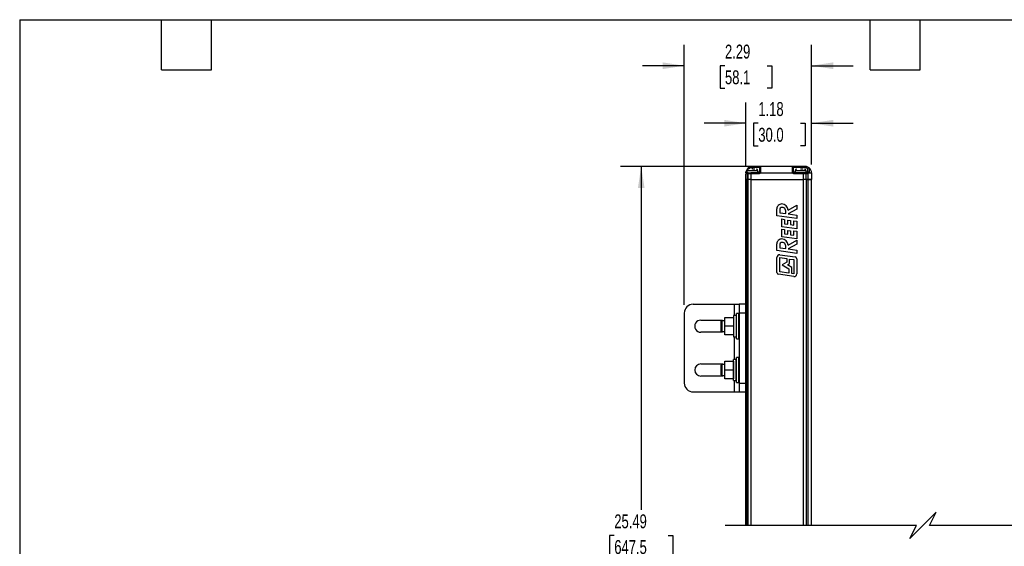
# Model space of a CAD drawing. Header units: inches. Extents: x 0.2 to 10.8, y 0.2 to 8.2.
# Tile 8 of 28: x 0.2 to 6.2, y 5.1 to 8.2. Entities that reach past the tile are written whole.
import ezdxf

# ---------------------------------------------------------------- set-up
doc = ezdxf.new("R2010")
doc.units = ezdxf.units.IN
doc.header["$MEASUREMENT"] = 0
doc.layers.add('DIMENSIONS', color=140, linetype='Continuous', lineweight=25)
doc.layers.add('TEXT', color=140, linetype='Continuous', lineweight=25)
doc.styles.add('SLDTEXTSTYLE0', font='TXT', dxfattribs={"width": 0.7})
doc.dimstyles.new('SLDDIMSTYLE0', dxfattribs={"dimtxt": 0.084961, "dimasz": 0.13, "dimexe": 0, "dimexo": 0.0625, "dimgap": 0.02124, "dimtad": 0, "dimtih": 1, "dimtoh": 1, "dimlfac": 3, "dimrnd": 1e-09, "dimzin": 12, "dimdsep": 46, "dimtxsty": 'SLDTEXTSTYLE0', "dimsah": 1, "dimcen": 0.09, "dimadec": 0, "dimazin": 3, "dimtfac": 1, "dimtmove": 0, "dimatfit": 0, "dimfxl": 0, "dimfrac": 2, "dimtolj": 1, "dimtzin": 12, "dimarcsym": 0})
doc.dimstyles.new('SLDDIMSTYLE1', dxfattribs={"dimtxt": 0.084961, "dimasz": 0.13, "dimexe": 0, "dimexo": 0.0625, "dimgap": 0.02124, "dimtad": 0, "dimtih": 1, "dimtoh": 1, "dimlfac": 3, "dimrnd": 1e-09, "dimzin": 12, "dimdsep": 46, "dimtxsty": 'SLDTEXTSTYLE0', "dimsah": 1, "dimcen": 0.09, "dimadec": 0, "dimazin": 3, "dimtfac": 1, "dimtofl": 0, "dimtmove": 0, "dimatfit": 3, "dimfxl": 0, "dimfrac": 2, "dimtolj": 1, "dimtzin": 12, "dimarcsym": 0})

# ---------------------------------------------------------------- blocks, each defined once
blk = doc.blocks.new('_D')
at = {"layer": 'DIMENSIONS'}
for p, q in [((4.6049, 7.3764), (4.6049, 7.7549)), ((4.9986, 7.3817), (4.9986, 7.7549)), ((4.6049, 7.6299), (4.3549, 7.6299)), ((4.6797, 7.6299), (4.6512, 7.6299)), ((4.6512, 7.6299), (4.6512, 7.4949)), ((4.9322, 7.6299), (4.9607, 7.6299)), ((4.9607, 7.6299), (4.9607, 7.4949)), ((4.9986, 7.6299), (5.2486, 7.6299)), ((4.6512, 7.4949), (4.6797, 7.4949)), ((4.9607, 7.4949), (4.9322, 7.4949))]:
    blk.add_line(p, q, dxfattribs=at)
for points in [[(4.6049, 7.6299), (4.4749, 7.6499), (4.4749, 7.6099)], [(4.9986, 7.6299), (5.1286, 7.6099), (5.1286, 7.6499)]]:
    blk.add_solid(points, dxfattribs=at)
at = {"layer": 'DIMENSIONS', "char_height": 0.08333, "attachment_point": 1, "style": 'SLDTEXTSTYLE0'}
for s, insert in [('1.18', (4.6797, 7.7564)), ('30.0', (4.6797, 7.6023))]:
    blk.add_mtext(s, dxfattribs=dict(at, insert=insert))
blk = doc.blocks.new('_D_1')
at = {"layer": 'DIMENSIONS'}
for p, q in [((4.2359, 6.5426), (4.2359, 8.0993)), ((4.9986, 7.3817), (4.9986, 8.0993)), ((4.2359, 7.9743), (3.9859, 7.9743)), ((4.4797, 7.9743), (4.4511, 7.9743)), ((4.4511, 7.9743), (4.4511, 7.8393)), ((4.7321, 7.9743), (4.7607, 7.9743)), ((4.7607, 7.9743), (4.7607, 7.8393)), ((4.9986, 7.9743), (5.2486, 7.9743)), ((4.4511, 7.8393), (4.4797, 7.8393)), ((4.7607, 7.8393), (4.7321, 7.8393))]:
    blk.add_line(p, q, dxfattribs=at)
for points in [[(4.2359, 7.9743), (4.1059, 7.9943), (4.1059, 7.9543)], [(4.9986, 7.9743), (5.1286, 7.9543), (5.1286, 7.9943)]]:
    blk.add_solid(points, dxfattribs=at)
at = {"layer": 'DIMENSIONS', "char_height": 0.08333, "attachment_point": 1, "style": 'SLDTEXTSTYLE0'}
for s, insert in [('2.29', (4.4797, 8.1008)), ('58.1', (4.4797, 7.9467))]:
    blk.add_mtext(s, dxfattribs=dict(at, insert=insert))
blk = doc.blocks.new('_D_2')
at = {"layer": 'DIMENSIONS'}
for p, q in [((4.6422, 7.3711), (3.8524, 7.3711)), ((3.9774, 7.3711), (3.9774, 5.3141)), ((3.8158, 5.16), (3.7873, 5.16)), ((3.7873, 5.16), (3.7873, 5.025)), ((4.139, 5.16), (4.1675, 5.16)), ((4.1675, 5.16), (4.1675, 5.025)), ((3.7873, 5.025), (3.8158, 5.025)), ((4.1675, 5.025), (4.139, 5.025)), ((3.9774, 4.0517), (3.9774, 5.006)), ((3.9218, 3.9683), (4.0329, 4.0239)), ((4.0329, 4.0239), (3.9774, 4.0517)), ((3.9774, 3.9405), (3.9218, 3.9683)), ((3.9774, 2.8322), (3.9774, 3.9405)), ((4.6422, 2.8322), (3.8524, 2.8322))]:
    blk.add_line(p, q, dxfattribs=at)
for points in [[(3.9774, 7.3711), (3.9574, 7.2411), (3.9974, 7.2411)], [(3.9774, 2.8322), (3.9974, 2.9622), (3.9574, 2.9622)]]:
    blk.add_solid(points, dxfattribs=at)
at = {"layer": 'DIMENSIONS', "char_height": 0.08333, "attachment_point": 1, "style": 'SLDTEXTSTYLE0'}
for s, insert in [('25.49', (3.8158, 5.2865)), ('647.5', (3.8158, 5.1324))]:
    blk.add_mtext(s, dxfattribs=dict(at, insert=insert))

msp = doc.modelspace()

# ---------------------------------------------------------------- linework, layer by layer
for p, q in [((4.6126, 7.3264), (4.6049, 7.3264)), ((4.6049, 7.2923), (4.6049, 7.3264)), ((4.6102, 7.3317), (4.6102, 7.3343)), ((4.6102, 7.3317), (4.6163, 7.3317)), ((4.6106, 7.3369), (4.6115, 7.3396)), ((4.6115, 7.3369), (4.6106, 7.3369)), ((4.6115, 7.3443), (4.6115, 7.3334)), ((4.6771, 7.3443), (4.6115, 7.3443)), ((4.6115, 7.3334), (4.6771, 7.3334)), ((4.6126, 7.3264), (4.6126, 7.2923)), ((4.6169, 7.3264), (4.6126, 7.3264)), ((4.6163, 7.3317), (4.6206, 7.3317)), ((4.6355, 7.3264), (4.6169, 7.3264)), ((4.6169, 7.3264), (4.6169, 7.2923)), ((4.6206, 7.3317), (4.6355, 7.3317)), ((4.6355, 7.3317), (4.6355, 7.3264)), ((4.6817, 7.3317), (4.6355, 7.3317)), ((4.6817, 7.3264), (4.6355, 7.3264)), ((4.6355, 7.3264), (4.6355, 7.2923)), ((4.6443, 7.3323), (4.6381, 7.3323)), ((4.6443, 7.3658), (4.6443, 7.3711)), ((4.6922, 7.3711), (4.6443, 7.3711)), ((4.6443, 7.3658), (4.6869, 7.3658)), ((4.6443, 7.3553), (4.6443, 7.3658)), ((4.6593, 7.3553), (4.6443, 7.3553)), ((4.6672, 7.3323), (4.6443, 7.3323)), ((4.6672, 7.3317), (4.6672, 7.3323)), ((4.6771, 7.3334), (4.6771, 7.3443)), ((4.6869, 7.3369), (4.6771, 7.3369)), ((4.6817, 7.3317), (4.6817, 7.3264)), ((4.6869, 7.3658), (4.6869, 7.3369)), ((4.6908, 7.3317), (4.8865, 7.3317)), ((4.6922, 7.3711), (4.6922, 7.3377)), ((4.8851, 7.3711), (4.6922, 7.3711)), ((4.8851, 7.3377), (4.8851, 7.3711)), ((4.9592, 7.3711), (4.8851, 7.3711)), ((4.8903, 7.3369), (4.8903, 7.3658)), ((4.8903, 7.3658), (4.9564, 7.3658)), ((4.9002, 7.3369), (4.8903, 7.3369)), ((4.8956, 7.3264), (4.8956, 7.3317)), ((4.9505, 7.3317), (4.8956, 7.3317)), ((4.9505, 7.3264), (4.8956, 7.3264)), ((4.9002, 7.3443), (4.9002, 7.3334)), ((4.9658, 7.3443), (4.9002, 7.3443)), ((4.9002, 7.3334), (4.9658, 7.3334)), ((4.91, 7.3323), (4.91, 7.3317)), ((4.933, 7.3323), (4.91, 7.3323)), ((4.948, 7.3553), (4.933, 7.3553)), ((4.956, 7.3323), (4.933, 7.3323)), ((4.9505, 7.3264), (4.9505, 7.3317)), ((4.9649, 7.3317), (4.9505, 7.3317)), ((4.9505, 7.2923), (4.9505, 7.3264)), ((4.9672, 7.3264), (4.9505, 7.3264)), ((4.9649, 7.3317), (4.9704, 7.3317)), ((4.9658, 7.3334), (4.9658, 7.3443)), ((4.9756, 7.3369), (4.9658, 7.3369)), ((4.9672, 7.2923), (4.9672, 7.3264)), ((4.9726, 7.3264), (4.9672, 7.3264)), ((4.972, 7.3319), (4.9704, 7.3317)), ((4.9759, 7.327), (4.9726, 7.3264)), ((4.9755, 7.3582), (4.9756, 7.3577)), ((4.9756, 7.3578), (4.9758, 7.359)), ((4.9756, 7.3578), (4.9758, 7.359)), ((4.9756, 7.3577), (4.9756, 7.3369)), ((4.9759, 7.327), (4.9759, 7.2923)), ((4.984, 7.3622), (4.983, 7.3629)), ((4.984, 7.3623), (4.9842, 7.3617)), ((4.9986, 7.3317), (4.9986, 7.2923)), ((4.6049, 5.2203), (4.6049, 7.2923)), ((4.6126, 7.2923), (4.6049, 7.2923)), ((4.6126, 5.2203), (4.6126, 7.2923)), ((4.6169, 7.2923), (4.6126, 7.2923)), ((4.6169, 7.2923), (4.6169, 5.2203)), ((4.6355, 7.2923), (4.6169, 7.2923)), ((4.6355, 7.2923), (4.6355, 5.2203)), ((4.6355, 7.2923), (4.9505, 7.2923)), ((4.9505, 5.2203), (4.9505, 7.2923)), ((4.9672, 7.2923), (4.9505, 7.2923)), ((4.9672, 7.2923), (4.9672, 5.2203)), ((4.9759, 7.2923), (4.9672, 7.2923)), ((4.9672, 7.2923), (4.9759, 7.2923)), ((4.9759, 7.2923), (4.9759, 5.2203)), ((4.9759, 7.2923), (4.9986, 7.2923)), ((4.9986, 7.2923), (4.9759, 7.2923)), ((4.9986, 5.2203), (4.9986, 7.2923)), ((4.7912, 7.076), (4.7912, 7.117)), ((4.8079, 7.1141), (4.8079, 7.0938)), ((4.8079, 7.0938), (4.8443, 7.0883)), ((4.8443, 7.0883), (4.8443, 7.1041)), ((4.9103, 7.1155), (4.8577, 7.0863)), ((4.8577, 7.0863), (4.9103, 7.0784)), ((4.8578, 7.1093), (4.9103, 7.1384)), ((4.9103, 7.1384), (4.9103, 7.1155)), ((4.9103, 7.0581), (4.7912, 7.076)), ((4.8204, 7.01), (4.8204, 7.0561)), ((4.8204, 7.0561), (4.8371, 7.0537)), ((4.8371, 7.0537), (4.8371, 7.0279)), ((4.8371, 7.0279), (4.8561, 7.0252)), ((4.8561, 7.0252), (4.8561, 7.049)), ((4.8561, 7.049), (4.8728, 7.0466)), ((4.8728, 7.0466), (4.8728, 7.0228)), ((4.8935, 7.0198), (4.8935, 7.0456)), ((4.8935, 7.0456), (4.9103, 7.0433)), ((4.9103, 7.0784), (4.9103, 7.0581)), ((4.9103, 7.0433), (4.9103, 6.9972)), ((4.9103, 6.9972), (4.8204, 7.01)), ((4.8204, 6.9491), (4.8204, 6.9951)), ((4.8204, 6.9951), (4.8371, 6.9928)), ((4.8371, 6.9928), (4.8371, 6.967)), ((4.8561, 6.9881), (4.8728, 6.9857)), ((4.8561, 6.9643), (4.8561, 6.9881)), ((4.8728, 7.0228), (4.8935, 7.0198)), ((4.8728, 6.9857), (4.8728, 6.9619)), ((4.8935, 6.9589), (4.8935, 6.9847)), ((4.8935, 6.9847), (4.9103, 6.9823)), ((4.9103, 6.9823), (4.9103, 6.9363)), ((4.9103, 6.9363), (4.8204, 6.9491)), ((4.8371, 6.967), (4.8561, 6.9643)), ((4.8578, 6.8998), (4.9103, 6.929)), ((4.8728, 6.9619), (4.8935, 6.9589)), ((4.9103, 6.929), (4.9103, 6.906)), ((4.7912, 6.8665), (4.7912, 6.9075)), ((4.9103, 6.8487), (4.7912, 6.8665)), ((4.8079, 6.9047), (4.8079, 6.8843)), ((4.8079, 6.8843), (4.8443, 6.8788)), ((4.8443, 6.8788), (4.8443, 6.8946)), ((4.9103, 6.906), (4.8577, 6.8768)), ((4.8577, 6.8768), (4.9103, 6.8689)), ((4.9103, 6.8689), (4.9103, 6.8487)), ((4.7913, 6.7357), (4.7913, 6.8257)), ((4.808, 6.7405), (4.808, 6.8244)), ((4.808, 6.8244), (4.8508, 6.8185)), ((4.809, 6.8411), (4.9006, 6.8285)), ((4.8508, 6.7983), (4.8223, 6.7815)), ((4.8508, 6.8185), (4.8508, 6.7983)), ((4.8675, 6.8162), (4.8935, 6.8126)), ((4.8675, 6.7888), (4.8675, 6.8162)), ((4.8935, 6.8126), (4.8935, 6.7281)), ((4.9103, 6.8175), (4.9103, 6.7269)), ((4.863, 6.7325), (4.808, 6.7405)), ((4.8223, 6.7815), (4.863, 6.7566)), ((4.8547, 6.7812), (4.8675, 6.7888)), ((4.8797, 6.7659), (4.8547, 6.7812)), ((4.863, 6.7566), (4.863, 6.7325)), ((4.8797, 6.7301), (4.8797, 6.7659)), ((4.8924, 6.7114), (4.8008, 6.7246)), ((4.8935, 6.7281), (4.8797, 6.7301)), ((4.2884, 6.5451), (4.5378, 6.5451)), ((4.5378, 6.5451), (4.564, 6.5451)), ((4.5378, 6.4774), (4.5378, 6.5451)), ((4.6034, 6.5451), (4.564, 6.5451)), ((4.564, 6.5451), (4.564, 6.4926)), ((4.6034, 6.5451), (4.6034, 6.4926)), ((4.2359, 6.4926), (4.2359, 6.0727)), ((4.3343, 6.45), (4.4656, 6.45)), ((4.4551, 6.4401), (4.4551, 6.3876)), ((4.479, 6.4467), (4.4616, 6.4467)), ((4.4616, 6.4467), (4.4616, 6.4139)), ((4.4656, 6.45), (4.479, 6.4474)), ((4.479, 6.4664), (4.5314, 6.4664)), ((4.479, 6.4139), (4.479, 6.4664)), ((4.5314, 6.4664), (4.5314, 6.4139)), ((4.5317, 6.4467), (4.5314, 6.4467)), ((4.5475, 6.4774), (4.5317, 6.4774)), ((4.5317, 6.4774), (4.5317, 6.4139)), ((4.5475, 6.4774), (4.5475, 6.4139)), ((4.548, 6.4467), (4.5475, 6.4467)), ((4.5636, 6.4889), (4.548, 6.4889)), ((4.548, 6.4139), (4.548, 6.4889)), ((4.5636, 6.4139), (4.5636, 6.4889)), ((4.564, 6.4467), (4.5636, 6.4467)), ((4.6034, 6.4926), (4.564, 6.4926)), ((4.564, 6.4926), (4.564, 6.0727)), ((4.6034, 6.4926), (4.6034, 6.0727)), ((4.6049, 6.4467), (4.6034, 6.4467)), ((4.4656, 6.3778), (4.3343, 6.3778)), ((4.4616, 6.4139), (4.4616, 6.3811)), ((4.4616, 6.3811), (4.479, 6.3811)), ((4.479, 6.3803), (4.4656, 6.3778)), ((4.5314, 6.4139), (4.479, 6.4139)), ((4.479, 6.3614), (4.479, 6.4139)), ((4.5314, 6.4139), (4.5314, 6.3614)), ((4.5314, 6.3811), (4.5317, 6.3811)), ((4.5317, 6.4139), (4.5317, 6.3504)), ((4.5475, 6.4139), (4.5475, 6.3504)), ((4.5475, 6.3811), (4.548, 6.3811)), ((4.548, 6.3388), (4.548, 6.4139)), ((4.5636, 6.3388), (4.5636, 6.4139)), ((4.5636, 6.3811), (4.564, 6.3811)), ((4.6034, 6.3811), (4.6049, 6.3811)), ((4.5314, 6.3614), (4.479, 6.3614)), ((4.5317, 6.3504), (4.5475, 6.3504)), ((4.5378, 6.2149), (4.5378, 6.3504)), ((4.548, 6.3388), (4.5636, 6.3388)), ((4.479, 6.2039), (4.5314, 6.2039)), ((4.479, 6.1514), (4.479, 6.2039)), ((4.5314, 6.2039), (4.5314, 6.1514)), ((4.5475, 6.2149), (4.5317, 6.2149)), ((4.5317, 6.1514), (4.5317, 6.2149)), ((4.5475, 6.1514), (4.5475, 6.2149)), ((4.5636, 6.2264), (4.548, 6.2264)), ((4.548, 6.1514), (4.548, 6.2264)), ((4.5636, 6.1514), (4.5636, 6.2264)), ((4.3343, 6.1875), (4.4656, 6.1875)), ((4.4551, 6.1776), (4.4551, 6.1252)), ((4.479, 6.1842), (4.4616, 6.1842)), ((4.4616, 6.1842), (4.4616, 6.1514)), ((4.4616, 6.1514), (4.4616, 6.1186)), ((4.4656, 6.1875), (4.479, 6.1849)), ((4.5314, 6.1514), (4.479, 6.1514)), ((4.479, 6.0989), (4.479, 6.1514)), ((4.5317, 6.1842), (4.5314, 6.1842)), ((4.5314, 6.1514), (4.5314, 6.0989)), ((4.5317, 6.0879), (4.5317, 6.1514)), ((4.548, 6.1842), (4.5475, 6.1842)), ((4.5475, 6.0879), (4.5475, 6.1514)), ((4.548, 6.0764), (4.548, 6.1514)), ((4.564, 6.1842), (4.5636, 6.1842)), ((4.5636, 6.0764), (4.5636, 6.1514)), ((4.6049, 6.1842), (4.6034, 6.1842)), ((4.4656, 6.1153), (4.3343, 6.1153)), ((4.4616, 6.1186), (4.479, 6.1186)), ((4.479, 6.1179), (4.4656, 6.1153)), ((4.5314, 6.0989), (4.479, 6.0989)), ((4.5314, 6.1186), (4.5317, 6.1186)), ((4.5317, 6.0879), (4.5475, 6.0879)), ((4.5378, 6.0202), (4.5378, 6.0879)), ((4.5475, 6.1186), (4.548, 6.1186)), ((4.5636, 6.1186), (4.564, 6.1186)), ((4.6034, 6.1186), (4.6049, 6.1186)), ((4.548, 6.0764), (4.5636, 6.0764)), ((4.564, 6.0727), (4.6034, 6.0727)), ((4.564, 6.0727), (4.564, 6.0202)), ((4.6034, 6.0727), (4.6034, 6.0202)), ((4.2884, 6.0202), (4.5378, 6.0202)), ((4.5378, 6.0202), (4.564, 6.0202)), ((4.564, 6.0202), (4.6034, 6.0202))]:
    msp.add_line(p, q)
at = {"flags": 128}
for points in [[(4.6215, 7.3334), (4.6214, 7.333), (4.6213, 7.3323)], [(4.6672, 7.3323), (4.6672, 7.333), (4.6671, 7.3334)], [(4.9102, 7.3334), (4.9101, 7.333), (4.91, 7.3323)], [(4.956, 7.3323), (4.9559, 7.333), (4.9558, 7.3334)], [(4.984, 7.3623), (4.9812, 7.3644), (4.976, 7.3673), (4.9686, 7.3699), (4.9592, 7.3711), (4.9592, 7.3711)], [(4.9672, 7.3264), (4.9671, 7.3275), (4.967, 7.3284), (4.9668, 7.3294), (4.9665, 7.3301), (4.9662, 7.3308), (4.9658, 7.3313), (4.9654, 7.3316), (4.9649, 7.3317)], [(4.9723, 7.332), (4.9714, 7.3318), (4.9704, 7.3317)], [(4.9726, 7.3264), (4.9726, 7.3275), (4.9724, 7.3284), (4.9722, 7.3294), (4.972, 7.3301), (4.9716, 7.3308), (4.9712, 7.3313), (4.9708, 7.3316), (4.9704, 7.3317)], [(4.9751, 7.3347), (4.9748, 7.334), (4.9744, 7.3336)], [(4.9756, 7.3369), (4.9755, 7.3359), (4.9753, 7.3351)], [(4.9826, 7.3317), (4.9893, 7.3317), (4.9924, 7.3317)], [(4.9842, 7.3617), (4.9842, 7.359), (4.9842, 7.3537), (4.9842, 7.3464), (4.9842, 7.3377)], [(4.9924, 7.3317), (4.9944, 7.3317), (4.9975, 7.3317), (4.9986, 7.3317)]]:
    msp.add_lwpolyline(points, dxfattribs=at)
for centre, radius, start, end in [((4.6102, 7.3264), 0.00525, 89.99979, 179.99701), ((4.6443, 7.3317), 0.0394, 89.99993, 171.1505), ((4.6224, 7.3443), 0.0109, 90.00084, 179.99916), ((4.6172, 7.3271), 0.00469, 101.41677, 188.05064), ((4.6216, 7.3271), 0.00469, 101.4184, 188.05043), ((4.6662, 7.3443), 0.0109, 0.00084, 89.99916), ((4.6817, 7.3369), 0.00525, 270.01185, 329.9894), ((4.6817, 7.3369), 0.00525, 330.00592, 359.9934), ((4.6922, 7.3658), 0.00525, 89.99979, 180.00128), ((4.8851, 7.3658), 0.00525, 359.99872, 90.00021), ((4.8956, 7.3369), 0.00525, 180.00544, 209.99326), ((4.8956, 7.3369), 0.00525, 210.0106, 269.98868), ((4.9111, 7.3443), 0.0109, 90.0004, 179.9996), ((4.9549, 7.3443), 0.0109, 0.0004, 89.9996), ((4.9592, 7.3317), 0.0394, 0.00031, 50.98305), ((4.8199, 7.1174), 0.0287, 89.99989, 180.80171), ((4.8185, 7.1068), 0.0394, 3.66355, 87.92436), ((4.819, 7.1141), 0.0111, 103.6967, 179.99864), ((4.8216, 7.1043), 0.0213, 57.56446, 104.22076), ((4.8239, 7.1041), 0.0204, 0.00103, 63.45772), ((4.8199, 6.9079), 0.0287, 89.99989, 180.80171), ((4.819, 6.9047), 0.0111, 103.6931, 180.00223), ((4.8216, 6.8948), 0.0213, 57.56317, 104.22468), ((4.8185, 6.8973), 0.0394, 3.66355, 87.92436), ((4.8239, 6.8946), 0.0204, 0.00103, 63.45772), ((4.8069, 6.8257), 0.0156, 82.17527, 180.00146), ((4.8991, 6.8175), 0.0111, 0.00027, 82.17694), ((4.8024, 6.7357), 0.0111, 179.99965, 261.79034), ((4.8947, 6.7269), 0.0156, 261.79117, 0.00056), ((4.2884, 6.4926), 0.0525, 90.00041, 179.9997), ((4.3343, 6.4139), 0.0361, 89.99984, 270.00016), ((4.4616, 6.4401), 0.00656, 90.00067, 180.00189), ((4.4616, 6.3876), 0.00656, 179.99811, 269.99933), ((4.3343, 6.1514), 0.0361, 90.00016, 269.99984), ((4.4616, 6.1776), 0.00656, 90.00067, 179.99848), ((4.4616, 6.1252), 0.00656, 180.00152, 269.99933), ((4.2884, 6.0727), 0.0525, 180, 270.00032)]:
    msp.add_arc(centre, radius, start, end)
for points, knots in [([(4.6049, 7.3317), (4.6049, 7.3327), (4.605, 7.3347), (4.6052, 7.3367), (4.6054, 7.3377)], [0, 0, 0, 0, 0.481069, 1, 1, 1, 1]), ([(4.6102, 7.3343), (4.6095, 7.3343), (4.6082, 7.3342), (4.6066, 7.3337), (4.6052, 7.3329), (4.605, 7.332), (4.6049, 7.3317)], [0, 0, 0, 0, 0.319579, 0.60383, 0.828819, 1, 1, 1, 1]), ([(4.6054, 7.3377), (4.6055, 7.3377), (4.606, 7.3376), (4.6071, 7.3375), (4.6087, 7.3372), (4.6099, 7.337), (4.6106, 7.3369)], [0, 0, 0, 0, 0.076118, 0.292888, 0.6173, 1, 1, 1, 1]), ([(4.6102, 7.3343), (4.6102, 7.3347), (4.6102, 7.3356), (4.6105, 7.3365), (4.6106, 7.3369)], [0, 0, 0, 0, 0.49021, 1, 1, 1, 1]), ([(4.6182, 7.3612), (4.6195, 7.3622), (4.6223, 7.3646), (4.6257, 7.3664), (4.6276, 7.3674)], [0, 0, 0, 0, 0.420484, 1, 1, 1, 1]), ([(4.6198, 7.3547), (4.6205, 7.3557), (4.6237, 7.36), (4.6325, 7.3645), (4.6404, 7.3654), (4.6443, 7.3658)], [0, 0, 0, 0, 0.133979, 0.580851, 1, 1, 1, 1]), ([(4.6908, 7.3317), (4.6903, 7.3309), (4.6892, 7.3294), (4.687, 7.3278), (4.6844, 7.3266), (4.6826, 7.3265), (4.6817, 7.3264)], [0, 0, 0, 0, 0.2492229, 0.4999566, 0.7492268, 1, 1, 1, 1]), ([(4.6869, 7.3369), (4.6869, 7.3365), (4.6868, 7.3356), (4.6864, 7.3347), (4.6862, 7.3343)], [0, 0, 0, 0, 0.486698, 1, 1, 1, 1]), ([(4.6862, 7.3343), (4.6863, 7.3342), (4.6868, 7.334), (4.6877, 7.3334), (4.6891, 7.3326), (4.6902, 7.332), (4.6908, 7.3317)], [0, 0, 0, 0, 0.076126, 0.29288, 0.617307, 1, 1, 1, 1]), ([(4.6922, 7.3377), (4.6915, 7.3377), (4.6903, 7.3377), (4.6887, 7.3375), (4.6875, 7.3374), (4.6871, 7.337), (4.6869, 7.3369)], [0, 0, 0, 0, 0.372542, 0.689884, 0.906321, 1, 1, 1, 1]), ([(4.6922, 7.3377), (4.6921, 7.3367), (4.692, 7.3346), (4.6912, 7.3326), (4.6908, 7.3317)], [0, 0, 0, 0, 0.503759, 1, 1, 1, 1]), ([(4.8865, 7.3317), (4.8861, 7.3326), (4.8853, 7.3346), (4.8852, 7.3367), (4.8851, 7.3377)], [0, 0, 0, 0, 0.496272, 1, 1, 1, 1]), ([(4.8851, 7.3377), (4.8858, 7.3377), (4.887, 7.3377), (4.8886, 7.3375), (4.8898, 7.3374), (4.8902, 7.337), (4.8903, 7.3369)], [0, 0, 0, 0, 0.372548, 0.689887, 0.906322, 1, 1, 1, 1]), ([(4.8865, 7.3317), (4.8871, 7.332), (4.8882, 7.3326), (4.8896, 7.3334), (4.8905, 7.334), (4.8909, 7.3342), (4.8911, 7.3343)], [0, 0, 0, 0, 0.382719, 0.707128, 0.923914, 1, 1, 1, 1]), ([(4.8956, 7.3264), (4.8947, 7.3265), (4.8928, 7.3266), (4.8903, 7.3278), (4.8881, 7.3294), (4.887, 7.3309), (4.8865, 7.3317)], [0, 0, 0, 0, 0.249224, 0.49995, 0.749245, 1, 1, 1, 1]), ([(4.8911, 7.3343), (4.8908, 7.3347), (4.8904, 7.3356), (4.8904, 7.3365), (4.8903, 7.3369)], [0, 0, 0, 0, 0.513294, 1, 1, 1, 1]), ([(4.9592, 7.3711), (4.959, 7.371), (4.9586, 7.371), (4.958, 7.3706), (4.9575, 7.37), (4.9569, 7.369), (4.9565, 7.3676), (4.9564, 7.3664), (4.9564, 7.3658)], [0, 0, 0, 0, 0.092924, 0.196995, 0.316038, 0.448751, 0.732348, 1, 1, 1, 1]), ([(4.9564, 7.3658), (4.9588, 7.3656), (4.9633, 7.3653), (4.9689, 7.3629), (4.9728, 7.3605), (4.9748, 7.3588), (4.9755, 7.3582)], [0, 0, 0, 0, 0.3470794, 0.6371168, 0.8634629, 1, 1, 1, 1]), ([(4.9749, 7.3343), (4.9746, 7.3338), (4.974, 7.3329), (4.9729, 7.3323), (4.9723, 7.332), (4.9721, 7.332), (4.972, 7.3319)], [0, 0, 0, 0, 0.485359, 0.83316, 0.939298, 1, 1, 1, 1]), ([(4.972, 7.3319), (4.9723, 7.3319), (4.9729, 7.3319), (4.9735, 7.3314), (4.9741, 7.3309), (4.9746, 7.33), (4.9751, 7.3291), (4.9756, 7.328), (4.9758, 7.3273), (4.9759, 7.327)], [0, 0, 0, 0, 0.128504, 0.224904, 0.348529, 0.496983, 0.662532, 0.834017, 1, 1, 1, 1]), ([(4.9756, 7.3369), (4.9756, 7.3365), (4.9756, 7.3356), (4.9752, 7.3347), (4.9749, 7.3343)], [0, 0, 0, 0, 0.472976, 1, 1, 1, 1]), ([(4.9749, 7.3343), (4.975, 7.3344), (4.9753, 7.3347), (4.976, 7.3348), (4.9769, 7.3347), (4.978, 7.3344), (4.9793, 7.3339), (4.9805, 7.3332), (4.9817, 7.3325), (4.9823, 7.3319), (4.9826, 7.3317)], [0, 0, 0, 0, 0.048986, 0.120439, 0.226137, 0.367085, 0.532655, 0.704508, 0.864341, 1, 1, 1, 1]), ([(4.9755, 7.3582), (4.9755, 7.3586), (4.9756, 7.3595), (4.9762, 7.3608), (4.9771, 7.3621), (4.9785, 7.363), (4.98, 7.3635), (4.9816, 7.3634), (4.9829, 7.363), (4.9837, 7.3625), (4.984, 7.3623)], [0, 0, 0, 0, 0.107585, 0.229014, 0.361746, 0.500854, 0.639754, 0.771999, 0.892871, 1, 1, 1, 1]), ([(4.9756, 7.3577), (4.9757, 7.3582), (4.9758, 7.3592), (4.9764, 7.3606), (4.9774, 7.3617), (4.9786, 7.3625), (4.9801, 7.3629), (4.9815, 7.363), (4.983, 7.3626), (4.9838, 7.362), (4.9842, 7.3617)], [0, 0, 0, 0, 0.124115, 0.248466, 0.37316, 0.498306, 0.623756, 0.749342, 0.874828, 1, 1, 1, 1]), ([(4.9756, 7.3369), (4.9757, 7.337), (4.9759, 7.3373), (4.9766, 7.3375), (4.9775, 7.3378), (4.9787, 7.3379), (4.9801, 7.338), (4.9815, 7.338), (4.9829, 7.3379), (4.9838, 7.3378), (4.9842, 7.3377)], [0, 0, 0, 0, 0.040362, 0.11537, 0.226661, 0.367398, 0.527363, 0.694494, 0.856107, 1, 1, 1, 1]), ([(4.9826, 7.3317), (4.9817, 7.3307), (4.9799, 7.3285), (4.9773, 7.3275), (4.9759, 7.327)], [0, 0, 0, 0, 0.4742828, 1, 1, 1, 1]), ([(4.9842, 7.3377), (4.9842, 7.3367), (4.984, 7.3346), (4.9831, 7.3327), (4.9826, 7.3317)], [0, 0, 0, 0, 0.493147, 1, 1, 1, 1])]:
    msp.add_open_spline(points, degree=3, knots=knots)
at = {"layer": 'DIMENSIONS', "color": 140}
for p, q in [((5.7457, 5.299), (5.667, 5.2203)), ((5.7064, 5.2203), (5.7457, 5.299)), ((5.6276, 5.2203), (4.4799, 5.2203)), ((5.667, 5.2203), (5.5883, 5.1415)), ((5.5883, 5.1415), (5.6276, 5.2203)), ((6.8541, 5.2203), (5.7064, 5.2203))]:
    msp.add_line(p, q, dxfattribs=at)
at = {"layer": 'TEXT'}
for p, q in [((0.25, 8.25), (10.75, 8.25)), ((0.25, 8.25), (0.25, 0.25)), ((1.1, 7.95), (1.1, 8.25)), ((1.4, 7.95), (1.4, 8.25)), ((5.35, 7.95), (5.35, 8.25)), ((5.65, 7.95), (5.65, 8.25)), ((1.1, 7.95), (1.4, 7.95)), ((5.35, 7.95), (5.65, 7.95))]:
    msp.add_line(p, q, dxfattribs=at)

# ---------------------------------------------------------------- dimensions: what is measured, and where the dimension line sits
at = {"layer": 'DIMENSIONS'}
for base, p1, p2, picture, middle in [((4.2359, 7.9743), (4.9986, 7.3317), (4.2359, 6.4926), '_D_1', (4.6059, 7.9743)), ((4.9986, 7.6299), (4.6049, 7.3264), (4.9986, 7.3317), '_D', (4.8059, 7.6299))]:
    dim = msp.add_linear_dim(base=base, p1=p1, p2=p2, angle=0, dimstyle='SLDDIMSTYLE0', dxfattribs=at)
    dim.commit()
    dim.dimension.update_dxf_attribs({"geometry": picture, "text_midpoint": middle, "dimtype": 160})
dim = msp.add_linear_dim(base=(3.9774, 2.8322), p1=(4.6922, 7.3711), p2=(4.6922, 2.8322), angle=90, text='25.49', dimstyle='SLDDIMSTYLE1', dxfattribs=at)
dim.commit()
dim.dimension.update_dxf_attribs({"geometry": '_D_2', "text_midpoint": (3.9774, 5.16), "dimtype": 160})

doc.saveas('drawing.dxf')
